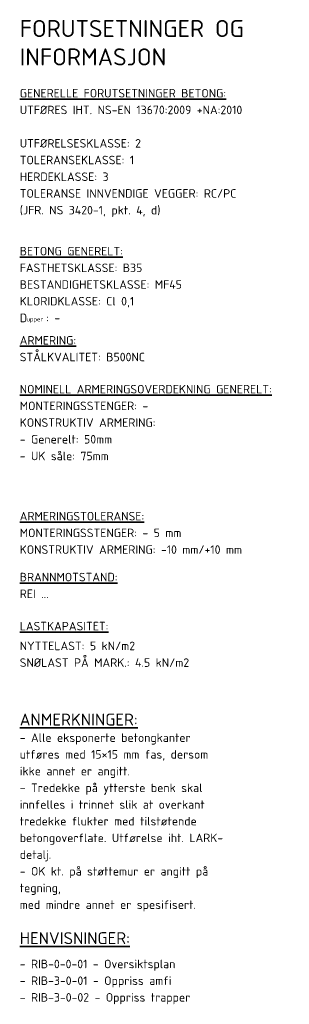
# Model space of a CAD drawing. Header units: millimetres. Extents: x -37244 to 16873, y 2977 to 200292.
# Tile 1 of 3: x 16794 to 16873, y 2977 to 3265. Entities that reach past the tile are written whole.
import ezdxf

# ---------------------------------------------------------------- set-up
doc = ezdxf.new("R2010")
doc.units = ezdxf.units.MM
doc.layers.add('G-ANNO-TEXT', color=231, linetype='Continuous', lineweight=9)
doc.styles.add('ISOCPEUR_2', font='isocpeur.ttf', dxfattribs={"height": 5})
doc.styles.add('ISOCPEUR_3', font='isocpeur.ttf', dxfattribs={"height": 2.5})
doc.styles.add('ISOCPEUR_4', font='isocpeur.ttf', dxfattribs={"height": 1.25})
doc.styles.add('ISOCPEUR_5', font='isocpeur.ttf', dxfattribs={"height": 3.5})

msp = doc.modelspace()

# ---------------------------------------------------------------- texts
at = {"layer": 'G-ANNO-TEXT', "color": 7, "char_height": 5, "attachment_point": 1, "style": 'ISOCPEUR_2'}
for s, insert, width in [('FORUTSETNINGER OG', (16793.748, 3265.233), 75.91981), ('INFORMASJON', (16793.748, 3256.911), 49.46412)]:
    msp.add_mtext(s, dxfattribs=dict(at, insert=insert, width=width))
at = {"layer": 'G-ANNO-TEXT', "color": 7, "lineweight": 35, "attachment_point": 1}
for s, insert, char_height, width, style in [('\\LGENERELLE FORUTSETNINGER BETONG:', (16793.748, 3245.02), 2.5, 70.38816, 'ISOCPEUR_3'), ('UTFØRES IHT. NS-EN 13670:2009 +NA:2010', (16793.748, 3240.126), 2.5, 78.40504, 'ISOCPEUR_3'), ('UTFØRELSESKLASSE: 2', (16793.748, 3230.336), 2.5, 42.89028, 'ISOCPEUR_3'), ('TOLERANSEKLASSE: 1', (16793.748, 3225.441), 2.5, 39.7637, 'ISOCPEUR_3'), ('HERDEKLASSE: 3', (16793.748, 3220.546), 2.5, 30.70463, 'ISOCPEUR_3'), ('TOLERANSE INNVENDIGE VEGGER: RC/PC', (16793.748, 3215.652), 2.5, 74.07592, 'ISOCPEUR_3'), ('(JFR. NS 3420-1, pkt. 4, d)', (16793.748, 3210.757), 2.5, 50.0253, 'ISOCPEUR_3'), ('\\LBETONG GENERELT:', (16793.748, 3198.74), 2.5, 35.19408, 'ISOCPEUR_3'), (':', (16808.218, 3198.74), 2.5, 0.88186, 'ISOCPEUR_3'), ('FASTHETSKLASSE: B35', (16793.748, 3193.846), 2.5, 42.81011, 'ISOCPEUR_3'), ('BESTANDIGHETSKLASSE: MF45', (16793.748, 3188.951), 2.5, 56.03796, 'ISOCPEUR_3'), ('KLORIDKLASSE: Cl 0,1', (16793.748, 3184.056), 2.5, 39.60336, 'ISOCPEUR_3'), ('D', (16793.748, 3179.161), 2.5, 2.40506, 'ISOCPEUR_3'), ('upper', (16795.732, 3178.161), 1.25, 6.97468, 'ISOCPEUR_4'), (': -', (16801.487, 3179.161), 2.5, 4.89029, 'ISOCPEUR_3'), ('\\LARMERING:', (16793.748, 3172.597), 2.5, 18.99999, 'ISOCPEUR_3'), ('STÅLKVALITET: B500NC', (16793.748, 3167.702), 2.5, 43.77214, 'ISOCPEUR_3'), ('\\LNOMINELL ARMERINGSOVERDEKNING GENERELT:', (16793.748, 3158.276), 2.5, 85.45989, 'ISOCPEUR_3'), ('MONTERINGSSTENGER: -', (16793.748, 3153.381), 2.5, 43.85231, 'ISOCPEUR_3'), ('KONSTRUKTIV ARMERING: ', (16793.748, 3148.486), 2.5, 47.94091, 'ISOCPEUR_3'), ('- Generelt: 50mm', (16793.748, 3143.591), 2.5, 32.46834, 'ISOCPEUR_3'), ('- UK såle: 75mm', (16793.748, 3138.697), 2.5, 30.86497, 'ISOCPEUR_3'), ('\\LARMERINGSTOLERANSE:', (16793.748, 3121.055), 2.5, 42.64978, 'ISOCPEUR_3'), ('MONTERINGSSTENGER: - 5 mm', (16793.748, 3116.161), 2.5, 55.1561, 'ISOCPEUR_3'), ('KONSTRUKTIV ARMERING: -10 mm/+10 mm', (16793.748, 3111.266), 2.5, 76.40082, 'ISOCPEUR_3'), ('\\LBRANNMOTSTAND:', (16793.748, 3103.21), 2.5, 33.10969, 'ISOCPEUR_3'), ('REI ...', (16793.748, 3098.315), 2.5, 9.94093, 'ISOCPEUR_3'), ('\\LLASTKAPASITET:', (16793.748, 3088.834), 2.5, 31.10548, 'ISOCPEUR_3'), ('NYTTELAST: 5 kN/m2', (16793.748, 3083.036), 2.5, 40.16454, 'ISOCPEUR_3'), ('SNØLAST PÅ MARK.: 4.5 kN/m2', (16793.748, 3078.142), 2.5, 59.16454, 'ISOCPEUR_3'), ('\\LANMERKNINGER:', (16793.748, 3061.944), 3.5, 40.32488, 'ISOCPEUR_5'), ('- Alle eksponerte betongkanter ', (16793.748, 3056.137), 2.5, 62.8523, 'ISOCPEUR_3'), ('utføres med 15×15 mm fas, dersom ', (16793.748, 3051.242), 2.5, 68.30378, 'ISOCPEUR_3'), ('ikke annet er angitt.', (16793.748, 3046.347), 2.5, 39.36286, 'ISOCPEUR_3'), ('- Tredekke på ytterste benk skal ', (16793.748, 3041.452), 2.5, 67.18141, 'ISOCPEUR_3'), ('innfelles i trinnet slik at overkant ', (16793.748, 3036.558), 2.5, 67.90293, 'ISOCPEUR_3'), ('tredekke flukter med tilstøtende ', (16793.748, 3031.663), 2.5, 65.49787, 'ISOCPEUR_3'), ('betongoverflate. Utførelse iht. LARK-', (16793.748, 3026.768), 2.5, 72.63289, 'ISOCPEUR_3'), ('detalj.', (16793.748, 3021.873), 2.5, 11.30379, 'ISOCPEUR_3'), ('- OK kt. på støttemur er angitt på ', (16793.748, 3016.978), 2.5, 69.66664, 'ISOCPEUR_3'), ('tegning, ', (16793.748, 3012.084), 2.5, 16.43459, 'ISOCPEUR_3'), ('med mindre annet er spesifisert.', (16793.748, 3007.189), 2.5, 62.05061, 'ISOCPEUR_3'), ('\\LHENVISNINGER:', (16793.748, 2997.883), 3.5, 37.75948, 'ISOCPEUR_5'), ('- RIB-0-0-01 - Oversiktsplan', (16793.748, 2989.815), 2.5, 55.55694, 'ISOCPEUR_3'), ('- RIB-3-0-01 - Oppriss amfi', (16793.748, 2984.92), 2.5, 53.31222, 'ISOCPEUR_3'), ('- RIB-3-0-02 - Oppriss trapper', (16793.748, 2980.025), 2.5, 60.52741, 'ISOCPEUR_3')]:
    msp.add_mtext(s, dxfattribs=dict(at, insert=insert, char_height=char_height, width=width, style=style))

doc.saveas('drawing.dxf')
